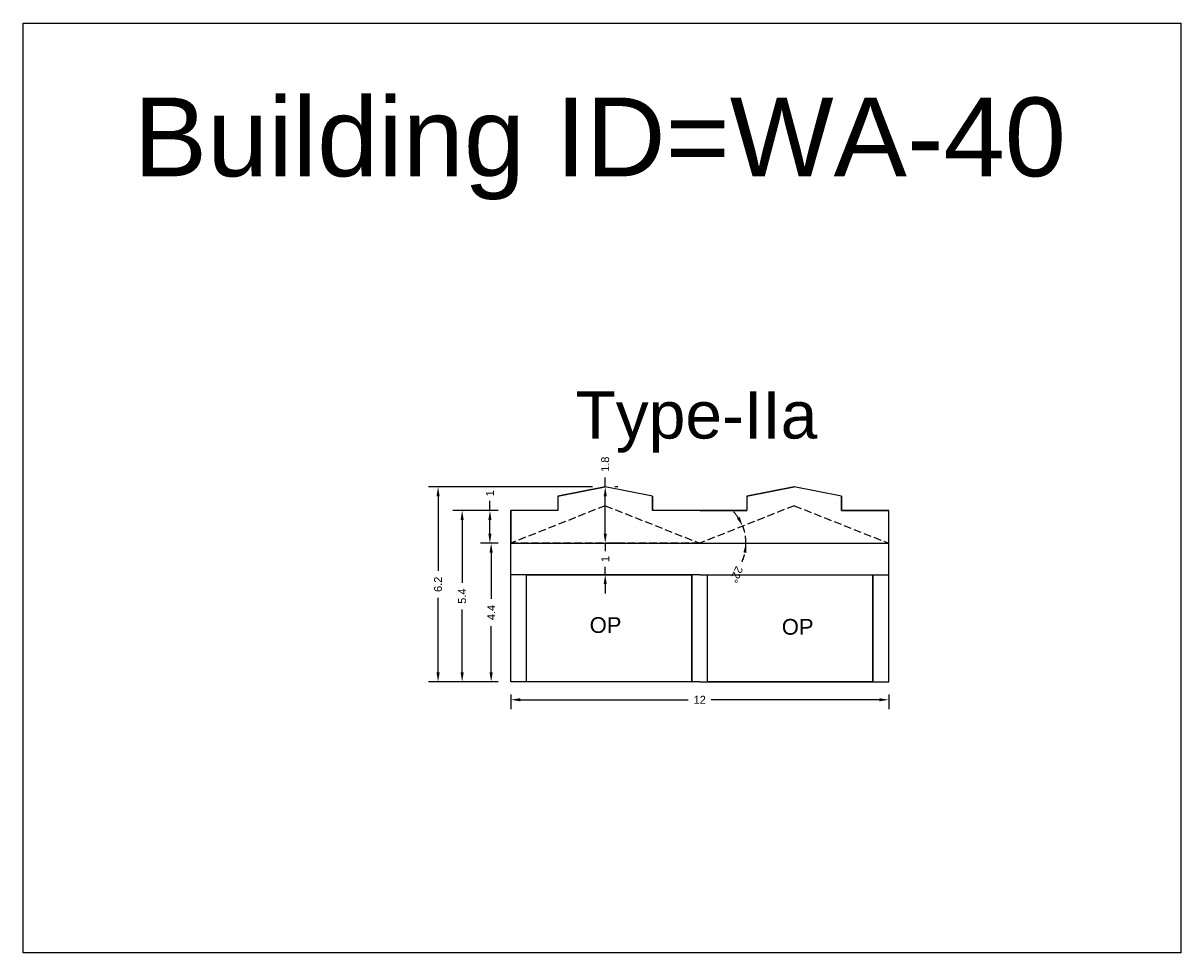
# Model space of a CAD drawing. Header units: metres. Extents: x 3416649 to 3417136, y -6712926 to -6712690.
# Tile 40 of 46: x 3417070 to 3417107, y -6712880 to -6712851. Entities that reach past the tile are written whole.
import ezdxf

# ---------------------------------------------------------------- set-up
doc = ezdxf.new("R2010")
doc.units = ezdxf.units.M
doc.linetypes.add('ACAD_ISO02W100', pattern=[15, 12, -3])
doc.layers.add('Dotted', color=7, linetype='ACAD_ISO02W100', plot=False)
doc.styles.get("Standard").update_dxf_attribs({"font": 'arial.ttf'})
doc.dimstyles.new('ISO-25', dxfattribs={"dimtxt": 0.25, "dimasz": 0.3, "dimexe": 0.3, "dimexo": 0.4, "dimgap": 0.2, "dimtad": 0, "dimdec": 1, "dimdsep": 46, "dimtxsty": 'Standard', "dimcen": 2.5, "dimadec": 0, "dimazin": 0, "dimtfac": 1, "dimtdec": 1, "dimtmove": 0, "dimatfit": 3, "dimfxl": 1, "dimarcsym": 0})

# ---------------------------------------------------------------- blocks, each defined once
blk = doc.blocks.new('*D317')
at = {"layer": 'Defpoints', "color": 0, "ltscale": 0.02, "transparency": 16777216}
for p in [(3417094.461, -6712865.858), (3417092.883, -6712866.682), (3417091.461, -6712867.048), (3417091.461, -6712867.048), (3417097.461, -6712867.048)]:
    blk.add_point(p, dxfattribs=at)
at = {"layer": 'Dotted', "color": 0, "lineweight": -2, "ltscale": 0.02, "transparency": 16777216}
for start, end in [(33.3681, 45.0995), (360, 21.6366), (336.4118, 360), (336.5371, 348.2685)]:
    blk.add_arc((3417091.461, -6712867.048), 1.468, start, end, dxfattribs=at)
at = {"layer": 'Dotted', "color": 0, "ltscale": 0.02, "transparency": 16777216}
for points in [[(3417092.731, -6712866.218), (3417092.643, -6712866.264), (3417092.825, -6712866.507)], [(3417092.849, -6712867.341), (3417092.948, -6712867.352), (3417092.929, -6712867.048)]]:
    blk.add_solid(points, dxfattribs=at)
at = {"layer": 'Dotted', "color": 0, "ltscale": 0.02, "transparency": 16777216, "insert": (3417092.627, -6712868.045), "char_height": 0.25, "attachment_point": 5, "rotation": 246.4118}
blk.add_mtext('22°', dxfattribs=at)
blk = doc.blocks.new('*D318')
at = {"color": 0, "lineweight": -2, "transparency": 16777216}
for p, q in [((3417085.061, -6712867.048), (3417084.538, -6712867.048)), ((3417084.838, -6712867.348), (3417084.838, -6712868.816)), ((3417084.838, -6712871.148), (3417084.838, -6712869.68)), ((3417085.061, -6712871.448), (3417084.538, -6712871.448))]:
    blk.add_line(p, q, dxfattribs=at)
at = {"color": 0, "transparency": 16777216}
for points in [[(3417084.788, -6712867.348), (3417084.888, -6712867.348), (3417084.838, -6712867.048)], [(3417084.788, -6712871.148), (3417084.888, -6712871.148), (3417084.838, -6712871.448)]]:
    blk.add_solid(points, dxfattribs=at)
at = {"layer": 'Defpoints', "color": 0, "transparency": 16777216}
for p in [(3417084.838, -6712867.048), (3417085.461, -6712867.048), (3417085.461, -6712871.448)]:
    blk.add_point(p, dxfattribs=at)
at = {"color": 0, "transparency": 16777216, "insert": (3417084.838, -6712869.248), "char_height": 0.25, "attachment_point": 5, "rotation": 90}
blk.add_mtext('4.4', dxfattribs=at)
blk = doc.blocks.new('*D319')
at = {"color": 0, "lineweight": -2, "transparency": 16777216}
for p, q in [((3417085.061, -6712866.008), (3417083.617, -6712866.008)), ((3417083.917, -6712866.308), (3417083.917, -6712868.301)), ((3417083.917, -6712871.148), (3417083.917, -6712869.155)), ((3417085.061, -6712871.448), (3417083.617, -6712871.448))]:
    blk.add_line(p, q, dxfattribs=at)
at = {"color": 0, "transparency": 16777216}
for points in [[(3417083.867, -6712866.308), (3417083.967, -6712866.308), (3417083.917, -6712866.008)], [(3417083.867, -6712871.148), (3417083.967, -6712871.148), (3417083.917, -6712871.448)]]:
    blk.add_solid(points, dxfattribs=at)
at = {"layer": 'Defpoints', "color": 0, "transparency": 16777216}
for p in [(3417083.917, -6712866.008), (3417085.461, -6712866.008), (3417085.461, -6712871.448)]:
    blk.add_point(p, dxfattribs=at)
at = {"color": 0, "transparency": 16777216, "insert": (3417083.917, -6712868.728), "char_height": 0.25, "attachment_point": 5, "rotation": 90}
blk.add_mtext('5.4', dxfattribs=at)
blk = doc.blocks.new('*D320')
at = {"color": 0, "lineweight": -2, "transparency": 16777216}
for p, q in [((3417088.061, -6712865.258), (3417082.854, -6712865.258)), ((3417083.154, -6712865.558), (3417083.154, -6712867.926)), ((3417083.154, -6712871.148), (3417083.154, -6712868.78)), ((3417085.061, -6712871.448), (3417082.854, -6712871.448))]:
    blk.add_line(p, q, dxfattribs=at)
at = {"color": 0, "transparency": 16777216}
for points in [[(3417083.104, -6712865.558), (3417083.204, -6712865.558), (3417083.154, -6712865.258)], [(3417083.104, -6712871.148), (3417083.204, -6712871.148), (3417083.154, -6712871.448)]]:
    blk.add_solid(points, dxfattribs=at)
at = {"layer": 'Defpoints', "color": 0, "transparency": 16777216}
for p in [(3417083.154, -6712865.258), (3417088.461, -6712865.258), (3417085.461, -6712871.448)]:
    blk.add_point(p, dxfattribs=at)
at = {"color": 0, "transparency": 16777216, "insert": (3417083.154, -6712868.353), "char_height": 0.25, "attachment_point": 5, "rotation": 90}
blk.add_mtext('6.2', dxfattribs=at)
blk = doc.blocks.new('*D321')
at = {"color": 0, "lineweight": -2, "transparency": 16777216}
for p, q in [((3417084.799, -6712866.008), (3417084.799, -6712865.708)), ((3417085.061, -6712866.008), (3417084.499, -6712866.008)), ((3417084.799, -6712866.748), (3417084.799, -6712866.308)), ((3417085.061, -6712867.048), (3417084.499, -6712867.048))]:
    blk.add_line(p, q, dxfattribs=at)
at = {"color": 0, "transparency": 16777216}
for points in [[(3417084.749, -6712866.308), (3417084.849, -6712866.308), (3417084.799, -6712866.008)], [(3417084.749, -6712866.748), (3417084.849, -6712866.748), (3417084.799, -6712867.048)]]:
    blk.add_solid(points, dxfattribs=at)
at = {"layer": 'Defpoints', "color": 0, "transparency": 16777216}
for p in [(3417084.799, -6712866.008), (3417085.461, -6712866.008), (3417085.461, -6712867.048)]:
    blk.add_point(p, dxfattribs=at)
at = {"color": 0, "transparency": 16777216, "insert": (3417084.799, -6712865.462), "char_height": 0.25, "attachment_point": 5, "rotation": 90}
blk.add_mtext('1', dxfattribs=at)
blk = doc.blocks.new('*D322')
at = {"color": 0, "lineweight": -2, "transparency": 16777216}
for p, q in [((3417088.461, -6712865.258), (3417088.461, -6712864.958)), ((3417088.861, -6712865.258), (3417088.761, -6712865.258)), ((3417088.461, -6712866.748), (3417088.461, -6712865.558)), ((3417088.861, -6712867.048), (3417088.761, -6712867.048))]:
    blk.add_line(p, q, dxfattribs=at)
at = {"color": 0, "transparency": 16777216}
for points in [[(3417088.411, -6712865.558), (3417088.511, -6712865.558), (3417088.461, -6712865.258)], [(3417088.411, -6712866.748), (3417088.511, -6712866.748), (3417088.461, -6712867.048)]]:
    blk.add_solid(points, dxfattribs=at)
at = {"layer": 'Defpoints', "color": 0, "transparency": 16777216}
for p in [(3417088.461, -6712865.258), (3417088.461, -6712865.258), (3417088.461, -6712867.048)]:
    blk.add_point(p, dxfattribs=at)
at = {"color": 0, "transparency": 16777216, "insert": (3417088.461, -6712864.542), "char_height": 0.25, "attachment_point": 5, "rotation": 90}
blk.add_mtext('1.8', dxfattribs=at)
blk = doc.blocks.new('*D323')
at = {"color": 0, "lineweight": -2, "transparency": 16777216}
for p, q in [((3417088.461, -6712866.748), (3417088.461, -6712866.448)), ((3417088.461, -6712867.048), (3417088.461, -6712867.302)), ((3417088.861, -6712867.048), (3417088.761, -6712867.048)), ((3417088.461, -6712868.048), (3417088.461, -6712867.794)), ((3417088.861, -6712868.048), (3417088.761, -6712868.048)), ((3417088.461, -6712868.348), (3417088.461, -6712868.648))]:
    blk.add_line(p, q, dxfattribs=at)
at = {"color": 0, "transparency": 16777216}
for points in [[(3417088.411, -6712866.748), (3417088.511, -6712866.748), (3417088.461, -6712867.048)], [(3417088.411, -6712868.348), (3417088.511, -6712868.348), (3417088.461, -6712868.048)]]:
    blk.add_solid(points, dxfattribs=at)
at = {"layer": 'Defpoints', "color": 0, "transparency": 16777216}
for p in [(3417088.461, -6712867.048), (3417088.461, -6712867.048), (3417088.461, -6712868.048)]:
    blk.add_point(p, dxfattribs=at)
at = {"color": 0, "transparency": 16777216, "insert": (3417088.461, -6712867.548), "char_height": 0.25, "attachment_point": 5, "rotation": 90}
blk.add_mtext('1', dxfattribs=at)
blk = doc.blocks.new('*D324')
at = {"color": 0, "lineweight": -2, "transparency": 16777216}
for p, q in [((3417085.461, -6712871.848), (3417085.461, -6712872.317)), ((3417097.461, -6712871.848), (3417097.461, -6712872.317)), ((3417085.761, -6712872.017), (3417091.095, -6712872.017)), ((3417097.161, -6712872.017), (3417091.827, -6712872.017))]:
    blk.add_line(p, q, dxfattribs=at)
at = {"color": 0, "transparency": 16777216}
for points in [[(3417085.761, -6712871.967), (3417085.761, -6712872.067), (3417085.461, -6712872.017)], [(3417097.161, -6712871.967), (3417097.161, -6712872.067), (3417097.461, -6712872.017)]]:
    blk.add_solid(points, dxfattribs=at)
at = {"layer": 'Defpoints', "color": 0, "transparency": 16777216}
for p in [(3417085.461, -6712871.448), (3417097.461, -6712871.448), (3417097.461, -6712872.017)]:
    blk.add_point(p, dxfattribs=at)
at = {"color": 0, "transparency": 16777216, "insert": (3417091.461, -6712872.017), "char_height": 0.25, "attachment_point": 5}
blk.add_mtext('12', dxfattribs=at)

msp = doc.modelspace()

# ---------------------------------------------------------------- linework, layer by layer
for points in [[(3417069.979, -6712850.542), (3417106.738, -6712850.542), (3417106.738, -6712880.049), (3417069.979, -6712880.049)], [(3417097.461, -6712867.052), (3417097.461, -6712866.008), (3417095.961, -6712866.008), (3417095.961, -6712865.558), (3417094.461, -6712865.258), (3417092.961, -6712865.558), (3417092.961, -6712866.008), (3417089.961, -6712866.008), (3417089.961, -6712865.558), (3417088.461, -6712865.258), (3417086.961, -6712865.558), (3417086.961, -6712866.008), (3417085.461, -6712866.008), (3417085.461, -6712867.048)], [(3417085.961, -6712868.048), (3417091.211, -6712868.048), (3417091.211, -6712871.448), (3417085.961, -6712871.448)], [(3417091.711, -6712868.048), (3417096.961, -6712868.048), (3417096.961, -6712871.448), (3417091.711, -6712871.448)]]:
    msp.add_lwpolyline(points, close=True)
for points in [[(3417086.961, -6712865.558), (3417088.461, -6712865.258)], [(3417089.961, -6712865.558), (3417088.461, -6712865.258)], [(3417092.961, -6712865.558), (3417094.461, -6712865.258)], [(3417095.961, -6712865.558), (3417094.461, -6712865.258)], [(3417086.961, -6712865.558), (3417086.961, -6712866.008)], [(3417089.961, -6712865.558), (3417089.961, -6712866.008)], [(3417092.961, -6712865.558), (3417092.961, -6712866.008)], [(3417095.961, -6712865.558), (3417095.961, -6712866.008)], [(3417086.961, -6712866.008), (3417085.461, -6712866.008)], [(3417085.461, -6712871.448), (3417085.461, -6712866.008)], [(3417091.461, -6712866.008), (3417089.961, -6712866.008)], [(3417091.461, -6712866.008), (3417092.961, -6712866.008)], [(3417095.961, -6712866.008), (3417097.461, -6712866.008)], [(3417097.461, -6712871.448), (3417097.461, -6712866.008)], [(3417091.461, -6712868.048), (3417085.461, -6712868.048)], [(3417085.961, -6712871.448), (3417085.961, -6712868.048)], [(3417091.211, -6712871.448), (3417091.211, -6712868.048)], [(3417091.461, -6712868.048), (3417097.461, -6712868.048)], [(3417091.711, -6712871.448), (3417091.711, -6712868.048)], [(3417096.961, -6712871.448), (3417096.961, -6712868.048)], [(3417091.461, -6712871.448), (3417085.461, -6712871.448)], [(3417091.461, -6712871.448), (3417097.461, -6712871.448)]]:
    msp.add_lwpolyline(points)
at = {"layer": 'Dotted', "ltscale": 0.02}
for points in [[(3417088.461, -6712865.858), (3417085.461, -6712867.048)], [(3417088.461, -6712865.858), (3417091.461, -6712867.048)], [(3417094.461, -6712865.858), (3417091.461, -6712867.048)], [(3417094.461, -6712865.858), (3417097.461, -6712867.048)], [(3417091.461, -6712867.048), (3417085.461, -6712867.048)], [(3417091.461, -6712867.048), (3417085.461, -6712867.048)], [(3417091.461, -6712867.048), (3417097.461, -6712867.048)], [(3417091.461, -6712867.048), (3417097.461, -6712867.048)]]:
    msp.add_lwpolyline(points, dxfattribs=at)

# ---------------------------------------------------------------- texts
for s, heights, insert, char_height, attachment_point in [('Building ID=WA-40', [0.517], (3417073.489, -6712852.903), 2.5, 1), ('Type-IIa ', [0.517], (3417087.513, -6712862.226), 1.5, 1), ('OP', [0], (3417088.976, -6712869.396), 0.5, 3), ('OP', [0], (3417095.076, -6712869.452), 0.5, 3)]:
    msp.add_mtext_dynamic_manual_height_columns(s, width=67.86454, gutter_width=12.5, heights=heights, dxfattribs=dict(insert=insert, char_height=char_height, attachment_point=attachment_point))

# ---------------------------------------------------------------- dimensions: what is measured, and where the dimension line sits
for base, p1, p2, picture, middle in [((3417088.461, -6712865.258), (3417088.461, -6712867.048), (3417088.461, -6712865.258), '*D322', (3417088.461, -6712864.542)), ((3417083.154, -6712865.258), (3417085.461, -6712871.448), (3417088.461, -6712865.258), '*D320', (3417083.154, -6712868.353)), ((3417084.799, -6712866.008), (3417085.461, -6712867.048), (3417085.461, -6712866.008), '*D321', (3417084.799, -6712865.462)), ((3417083.917, -6712866.008), (3417085.461, -6712871.448), (3417085.461, -6712866.008), '*D319', (3417083.917, -6712868.728)), ((3417088.461, -6712867.048), (3417088.461, -6712868.048), (3417088.461, -6712867.048), '*D323', (3417088.461, -6712867.548)), ((3417084.838, -6712867.048), (3417085.461, -6712871.448), (3417085.461, -6712867.048), '*D318', (3417084.838, -6712869.248))]:
    dim = msp.add_linear_dim(base=base, p1=p1, p2=p2, angle=90, dimstyle='ISO-25')
    dim.commit()
    dim.dimension.update_dxf_attribs({"geometry": picture, "text_midpoint": middle})
dim = msp.add_linear_dim(base=(3417097.461, -6712872.017), p1=(3417085.461, -6712871.448), p2=(3417097.461, -6712871.448), dimstyle='ISO-25')
dim.commit()
dim.dimension.update_dxf_attribs({"geometry": '*D324', "text_midpoint": (3417091.461, -6712872.017)})
dim = msp.add_angular_dim_2l(base=(3417092.883, -6712866.682), line1=((3417091.461, -6712867.048), (3417097.461, -6712867.048)), line2=((3417094.461, -6712865.858), (3417091.461, -6712867.048)), dimstyle='ISO-25', dxfattribs=at)
dim.commit()
dim.dimension.update_dxf_attribs({"geometry": '*D317', "text_midpoint": (3417092.627, -6712868.045)})

doc.saveas('drawing.dxf')
